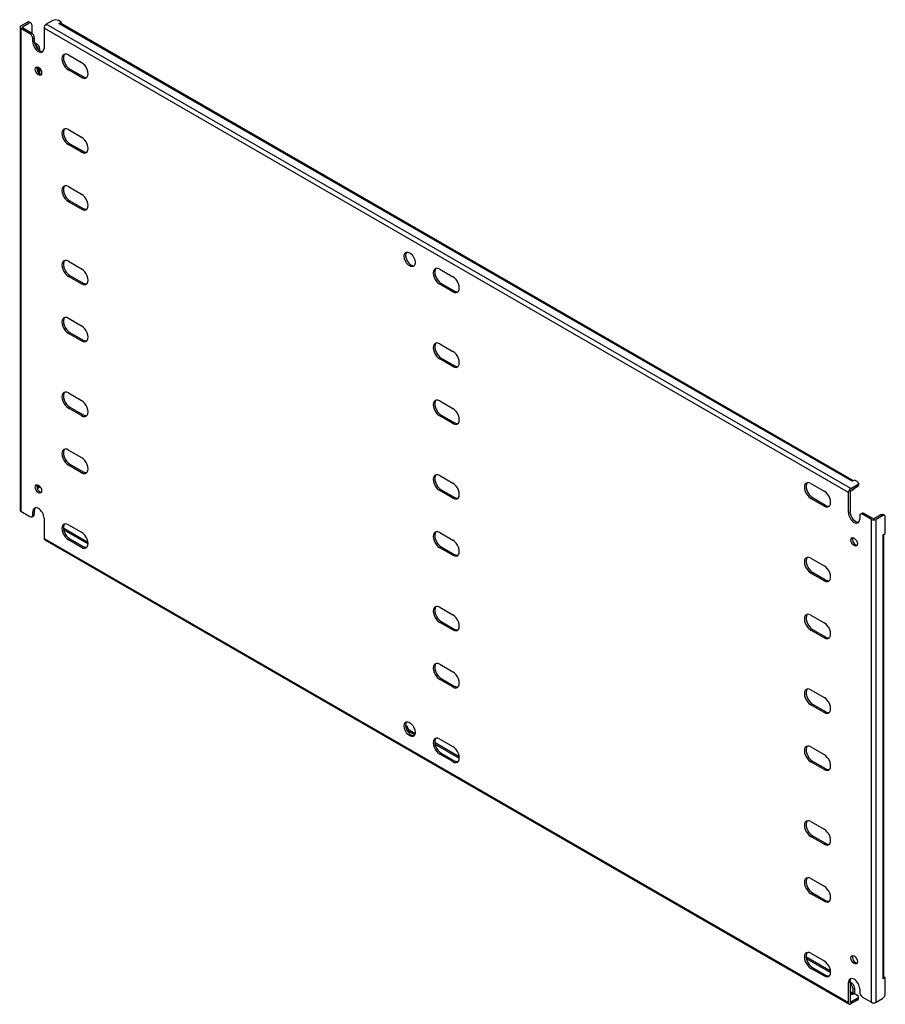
# Model space of a CAD drawing. Header units: inches. Extents: x 152.7 to 179.9, y 54.9 to 85.9.
import ezdxf

# ---------------------------------------------------------------- set-up
doc = ezdxf.new("R2010")
doc.units = ezdxf.units.IN
doc.header["$MEASUREMENT"] = 0
doc.layers.add('Visible Edges(ANSI)', color=7, linetype='Continuous', lineweight=25)
doc.layers.add('Visible Tangent Edges(ANSI)', color=7, linetype='Continuous', lineweight=25)

msp = doc.modelspace()

# ---------------------------------------------------------------- linework, layer by layer
at = {"layer": 'Visible Edges(ANSI)'}
for p, q in [((152.691, 85.692), (152.895, 85.809)), ((152.739, 85.664), (152.943, 85.781)), ((152.957, 85.815), (153.005, 85.788)), ((153.69, 85.86), (153.486, 85.743)), ((153.955, 85.809), (153.867, 85.86)), ((153.885, 85.769), (153.955, 85.809)), ((153.885, 85.769), (153.885, 85.769)), ((153.885, 85.769), (153.885, 85.769)), ((178.84, 71.395), (153.935, 85.774)), ((153.955, 85.809), (153.955, 85.762)), ((152.662, 85.651), (152.662, 70.474)), ((152.975, 85.447), (152.691, 85.611)), ((152.739, 85.638), (153.023, 85.475)), ((153.031, 85.73), (153.031, 85.469)), ((153.416, 85.621), (153.416, 84.988)), ((153.063, 85.192), (153.063, 85.294)), ((153.111, 85.322), (153.111, 85.22)), ((153.115, 85.171), (153.19, 85.128)), ((153.134, 85.105), (153.142, 85.1)), ((153.279, 84.975), (153.279, 84.919)), ((154.183, 84.782), (154.594, 84.544)), ((153.23, 84.397), (153.23, 84.236)), ((153.279, 84.36), (153.279, 84.188)), ((154.594, 84.071), (154.183, 84.308)), ((154.231, 84.336), (154.643, 84.099)), ((154.183, 82.435), (154.594, 82.197)), ((154.594, 81.723), (154.183, 81.961)), ((154.231, 81.989), (154.643, 81.751)), ((154.183, 80.642), (154.594, 80.404)), ((154.594, 79.93), (154.183, 80.168)), ((154.231, 80.196), (154.643, 79.958)), ((154.183, 78.294), (154.594, 78.057)), ((165.85, 78.046), (166.262, 77.808)), ((154.594, 77.583), (154.183, 77.821)), ((154.231, 77.848), (154.643, 77.611)), ((166.262, 77.335), (165.85, 77.572)), ((165.898, 77.6), (166.31, 77.362)), ((154.183, 76.501), (154.594, 76.263)), ((154.594, 75.79), (154.183, 76.028)), ((154.231, 76.055), (154.643, 75.818)), ((165.85, 75.698), (166.262, 75.461)), ((166.262, 74.987), (165.85, 75.225)), ((165.898, 75.253), (166.31, 75.015)), ((154.183, 74.154), (154.594, 73.916)), ((154.594, 73.442), (154.183, 73.68)), ((154.231, 73.708), (154.643, 73.47)), ((165.85, 73.905), (166.262, 73.668)), ((166.262, 73.194), (165.85, 73.432)), ((165.898, 73.46), (166.31, 73.222)), ((154.183, 72.361), (154.594, 72.123)), ((154.594, 71.649), (154.183, 71.887)), ((154.231, 71.915), (154.643, 71.677)), ((165.85, 71.558), (166.262, 71.32)), ((153.23, 71.261), (153.23, 71.199)), ((177.517, 71.31), (177.929, 71.072)), ((178.766, 71.148), (178.969, 71.265)), ((178.766, 71.092), (178.969, 71.21)), ((178.881, 71.418), (178.811, 71.378)), ((178.811, 71.378), (178.811, 71.378)), ((178.811, 71.378), (178.811, 71.378)), ((178.969, 71.367), (178.881, 71.418)), ((179.006, 71.316), (179.006, 71.261)), ((153.253, 71.17), (153.205, 71.142)), ((166.262, 70.847), (165.85, 71.084)), ((165.898, 71.112), (166.31, 70.875)), ((178.696, 70.393), (178.696, 71.026)), ((178.744, 71.054), (178.744, 70.421)), ((178.855, 71.122), (178.807, 71.094)), ((177.929, 70.599), (177.517, 70.836)), ((177.566, 70.864), (177.977, 70.626)), ((152.691, 70.434), (152.975, 70.27)), ((153.037, 70.264), (153.085, 70.292)), ((153.063, 70.321), (153.063, 70.423)), ((153.111, 70.451), (153.111, 70.349)), ((179.049, 70.291), (179.049, 70.189)), ((179.075, 70.348), (179.123, 70.376)), ((179.421, 70.178), (179.137, 70.342)), ((179.186, 70.37), (179.469, 70.206)), ((179.717, 70.323), (179.513, 70.206)), ((179.765, 70.296), (179.561, 70.178)), ((179.827, 70.302), (179.779, 70.33)), ((153.416, 70.219), (153.416, 69.585)), ((154.183, 70.013), (154.594, 69.776)), ((179.853, 69.735), (179.853, 70.245)), ((154.034, 69.852), (154.799, 69.41)), ((154.044, 69.902), (154.796, 69.467)), ((165.85, 69.765), (166.262, 69.527)), ((179.783, 69.694), (179.853, 69.735)), ((179.783, 69.694), (179.783, 69.694)), ((179.783, 69.694), (179.783, 69.694)), ((179.812, 55.782), (179.812, 69.711)), ((153.437, 69.54), (178.716, 54.945)), ((154.594, 69.302), (154.183, 69.54)), ((154.231, 69.567), (154.643, 69.33)), ((166.262, 69.054), (165.85, 69.291)), ((165.898, 69.319), (166.31, 69.082)), ((177.517, 68.962), (177.929, 68.725)), ((177.929, 68.251), (177.517, 68.489)), ((177.566, 68.517), (177.977, 68.279)), ((165.85, 67.418), (166.262, 67.18)), ((177.517, 67.169), (177.929, 66.932)), ((166.262, 66.706), (165.85, 66.944)), ((165.898, 66.972), (166.31, 66.734)), ((177.929, 66.458), (177.517, 66.696)), ((177.566, 66.724), (177.977, 66.486)), ((165.85, 65.625), (166.262, 65.387)), ((166.262, 64.913), (165.85, 65.151)), ((165.898, 65.179), (166.31, 64.941)), ((177.517, 64.822), (177.929, 64.584)), ((177.929, 64.111), (177.517, 64.348)), ((177.566, 64.376), (177.977, 64.139)), ((164.778, 63.704), (164.827, 63.676)), ((164.786, 63.652), (164.827, 63.676)), ((165.067, 63.406), (164.845, 63.534)), ((164.893, 63.561), (165.082, 63.453)), ((165.711, 63.166), (165.695, 63.156)), ((165.711, 63.166), (166.463, 62.731)), ((165.85, 63.277), (166.262, 63.039)), ((165.701, 63.116), (166.467, 62.674)), ((165.898, 62.831), (166.31, 62.594)), ((177.517, 63.029), (177.929, 62.791)), ((166.262, 62.566), (165.85, 62.804)), ((177.929, 62.318), (177.517, 62.555)), ((177.566, 62.583), (177.977, 62.345)), ((177.517, 60.681), (177.929, 60.444)), ((177.929, 59.97), (177.517, 60.208)), ((177.566, 60.236), (177.977, 59.998)), ((177.517, 58.888), (177.929, 58.651)), ((177.929, 58.177), (177.517, 58.415)), ((177.566, 58.443), (177.977, 58.205)), ((177.361, 56.44), (178.13, 55.995)), ((177.369, 56.38), (178.134, 55.938)), ((177.517, 56.541), (177.929, 56.303)), ((177.929, 55.83), (177.517, 56.067)), ((177.566, 56.095), (177.977, 55.858)), ((179.853, 55.782), (179.783, 55.741)), ((179.783, 55.741), (179.783, 55.742)), ((179.783, 55.742), (179.783, 55.742)), ((179.812, 55.806), (179.853, 55.782)), ((179.853, 55.272), (179.853, 55.782)), ((178.696, 54.99), (178.696, 55.624)), ((178.744, 55.652), (178.744, 55.018)), ((178.744, 55.641), (178.792, 55.613)), ((178.744, 55.586), (178.744, 55.585)), ((178.833, 55.432), (178.833, 55.274)), ((178.881, 55.46), (178.881, 55.302)), ((179.049, 55.42), (179.049, 55.318)), ((178.969, 55.123), (178.766, 55.006)), ((178.881, 55.276), (178.811, 55.236)), ((178.811, 55.236), (178.811, 55.236)), ((178.811, 55.236), (178.811, 55.236)), ((178.881, 55.276), (178.969, 55.225)), ((179.006, 55.119), (179.006, 55.174)), ((179.137, 55.165), (179.421, 55.001)), ((179.561, 55.001), (179.765, 55.119)), ((178.969, 55.068), (178.766, 54.95))]:
    msp.add_line(p, q, dxfattribs=at)
for centre, major_axis, start_param, end_param in [((152.895, 85.707), (0.062, 0.108), 0, 0.785398), ((152.943, 85.679), (0.062, 0.108), 5.497787, 7.068583), ((153.486, 85.662), (0.0495, 0.0857), 0.785398, 2.356194), ((153.778, 85.809), (0.125, 0), 0.785398, 2.356194), ((153.885, 85.688), (0.0495, 0.0857), 0, 0.785398), ((152.761, 85.651), (-0.099, 0), 5.497787, 7.068583), ((152.761, 85.651), (-0.031, 0), 5.497787, 7.068583), ((152.975, 85.345), (0.062, -0.108), 0.785398, 2.356194), ((153.023, 85.373), (-0.063, 0.108), 3.926991, 5.497787), ((153.24, 85.09), (0.125, -0.217), 3.926991, 7.068583), ((153.288, 85.118), (0.125, -0.217), 3.926991, 6.089646), ((153.19, 85.026), (-0.063, 0.108), 3.926991, 5.497787), ((153.142, 84.998), (0.062, -0.108), 0.887242, 2.356194), ((154.183, 84.545), (-0.145, 0.251), 5.497787, 8.63938), ((154.231, 84.573), (-0.145, 0.251), 0.166574, 2.356194), ((154.594, 84.308), (0.145, -0.251), 5.497787, 8.63938), ((153.288, 84.301), (-0.072, 0.126), 0.338008, 2.803584), ((154.643, 84.335), (0.145, -0.251), 5.497787, 6.116612), ((154.183, 82.198), (-0.145, 0.251), 5.497787, 8.63938), ((154.231, 82.226), (-0.145, 0.251), 0.166574, 2.356194), ((154.594, 81.96), (0.145, -0.251), 5.497787, 8.63938), ((154.643, 81.988), (0.145, -0.251), 5.497787, 6.116612), ((154.183, 80.405), (-0.145, 0.251), 5.497787, 8.63938), ((154.231, 80.433), (-0.145, 0.251), 0.166574, 2.356194), ((154.594, 80.167), (0.145, -0.251), 5.497787, 8.63938), ((154.643, 80.195), (0.145, -0.251), 5.497787, 6.116612), ((154.183, 78.057), (-0.145, 0.251), 5.497787, 8.63938), ((154.231, 78.085), (-0.145, 0.251), 0.166574, 2.356194), ((164.955, 78.381), (-0.125, 0.217), 0.193539, 2.948054), ((154.594, 77.82), (0.145, -0.251), 5.497787, 8.63938), ((165.85, 77.809), (-0.145, 0.251), 5.497787, 8.63938), ((165.898, 77.837), (-0.145, 0.251), 0.166574, 2.356194), ((166.262, 77.572), (0.145, -0.251), 5.497787, 8.63938), ((154.643, 77.847), (0.145, -0.251), 5.497787, 6.116612), ((166.31, 77.599), (0.145, -0.251), 5.497787, 6.116612), ((154.183, 76.264), (-0.145, 0.251), 5.497787, 8.63938), ((154.231, 76.292), (-0.145, 0.251), 0.166574, 2.356194), ((154.594, 76.027), (0.145, -0.251), 5.497787, 8.63938), ((154.643, 76.054), (0.145, -0.251), 5.497787, 6.116612), ((165.85, 75.462), (-0.145, 0.251), 5.497787, 8.63938), ((165.898, 75.489), (-0.145, 0.251), 0.166574, 2.356194), ((166.262, 75.224), (0.145, -0.251), 5.497787, 8.63938), ((166.31, 75.252), (0.145, -0.251), 5.497787, 6.116612), ((154.183, 73.917), (-0.145, 0.251), 5.497787, 8.63938), ((154.231, 73.945), (-0.145, 0.251), 0.166574, 2.356194), ((154.594, 73.679), (0.145, -0.251), 5.497787, 8.63938), ((165.85, 73.669), (-0.145, 0.251), 5.497787, 8.63938), ((165.898, 73.696), (-0.145, 0.251), 0.166574, 2.356194), ((166.262, 73.431), (0.145, -0.251), 5.497787, 8.63938), ((154.643, 73.707), (0.145, -0.251), 5.497787, 6.116612), ((166.31, 73.459), (0.145, -0.251), 5.497787, 6.116612), ((154.183, 72.124), (-0.145, 0.251), 5.497787, 8.63938), ((154.231, 72.152), (-0.145, 0.251), 0.166574, 2.356194), ((154.594, 71.886), (0.145, -0.251), 5.497787, 8.63938), ((154.643, 71.914), (0.145, -0.251), 5.497787, 6.116612), ((165.85, 71.321), (-0.145, 0.251), 5.497787, 8.63938), ((165.898, 71.349), (-0.145, 0.251), 0.166574, 2.356194), ((153.288, 71.165), (-0.072, 0.126), 0.338008, 2.803584), ((153.142, 71.25), (0.063, -0.108), 0.012335, 0.785398), ((153.19, 71.278), (0.063, -0.108), 0, 0.762813), ((166.262, 71.084), (0.145, -0.251), 5.497787, 8.63938), ((177.517, 71.073), (-0.145, 0.251), 5.497787, 8.63938), ((177.566, 71.101), (-0.145, 0.251), 0.166574, 2.356194), ((178.811, 71.297), (0.0495, 0.0857), 0.721823, 0.785398), ((178.881, 71.316), (0.125, 0), 5.497787, 7.068583), ((178.881, 71.261), (0.125, 0), 5.497787, 6.283185), ((177.929, 70.835), (0.145, -0.251), 5.497787, 8.63938), ((178.766, 71.067), (0.0495, 0.0857), 0.785398, 2.356194), ((178.766, 71.067), (0.0155, 0.0268), 0.785398, 2.356194), ((178.744, 71.202), (0.063, -0.108), 5.726091, 6.840784), ((178.792, 71.23), (0.063, -0.108), 0, 0.557599), ((153.24, 70.321), (-0.125, 0.217), 3.926991, 7.068583), ((166.31, 71.111), (0.145, -0.251), 5.497787, 6.116612), ((177.977, 70.863), (0.145, -0.251), 5.497787, 6.116612), ((152.761, 70.474), (-0.099, 0), 0, 0.785398), ((152.975, 70.372), (0.062, -0.108), 5.497787, 7.068583), ((153.023, 70.4), (0.063, -0.108), 0, 0.785398), ((153.288, 70.349), (-0.125, 0.217), 0.193539, 0.785398), ((178.872, 70.291), (0.125, -0.217), 3.926991, 7.068583), ((178.92, 70.319), (0.125, -0.217), 3.926991, 6.089646), ((179.137, 70.24), (-0.062, 0.108), 5.497787, 7.068583), ((179.186, 70.268), (-0.062, 0.108), 5.497787, 6.283185), ((179.717, 70.221), (0.062, 0.108), 0, 0.785398), ((179.765, 70.194), (0.062, 0.108), 5.497787, 7.068583), ((154.183, 69.776), (-0.145, 0.251), 5.497787, 8.63938), ((154.231, 69.804), (-0.145, 0.251), 0.166574, 2.356194), ((179.491, 70.219), (0.099, 0), 3.926991, 5.497787), ((179.491, 70.219), (0.031, 0), 3.926991, 5.497787), ((154.044, 69.8), (-0.062, 0.108), 5.497787, 5.695787), ((154.594, 69.539), (0.145, -0.251), 5.497787, 8.63938), ((165.85, 69.528), (-0.145, 0.251), 5.497787, 8.63938), ((165.898, 69.556), (-0.145, 0.251), 0.166574, 2.356194), ((179.713, 69.734), (0.099, 0), 5.497787, 5.561362), ((153.486, 69.626), (-0.0495, -0.0857), 5.497787, 6.283185), ((154.643, 69.567), (0.145, -0.251), 5.497787, 6.116612), ((166.262, 69.291), (0.145, -0.251), 5.497787, 8.63938), ((178.92, 69.502), (-0.072, 0.126), 0.338008, 2.803584), ((166.31, 69.318), (0.145, -0.251), 5.497787, 6.116612), ((177.517, 68.726), (-0.145, 0.251), 5.497787, 8.63938), ((177.566, 68.753), (-0.145, 0.251), 0.166574, 2.356194), ((177.929, 68.488), (0.145, -0.251), 5.497787, 8.63938), ((177.977, 68.516), (0.145, -0.251), 5.497787, 6.116612), ((165.85, 67.181), (-0.145, 0.251), 5.497787, 8.63938), ((165.898, 67.209), (-0.145, 0.251), 0.166574, 2.356194), ((166.262, 66.943), (0.145, -0.251), 5.497787, 8.63938), ((177.517, 66.933), (-0.145, 0.251), 5.497787, 8.63938), ((177.566, 66.96), (-0.145, 0.251), 0.166574, 2.356194), ((177.929, 66.695), (0.145, -0.251), 5.497787, 8.63938), ((166.31, 66.971), (0.145, -0.251), 5.497787, 6.116612), ((177.977, 66.723), (0.145, -0.251), 5.497787, 6.116612), ((165.85, 65.388), (-0.145, 0.251), 5.497787, 8.63938), ((165.898, 65.416), (-0.145, 0.251), 0.166574, 2.356194), ((166.262, 65.15), (0.145, -0.251), 5.497787, 8.63938), ((166.31, 65.178), (0.145, -0.251), 5.497787, 6.116612), ((177.517, 64.585), (-0.145, 0.251), 5.497787, 8.63938), ((177.566, 64.613), (-0.145, 0.251), 0.166574, 2.356194), ((177.929, 64.348), (0.145, -0.251), 5.497787, 8.63938), ((177.977, 64.375), (0.145, -0.251), 5.497787, 6.116612), ((164.955, 63.613), (-0.125, 0.217), 0.193539, 2.948054), ((164.845, 63.61), (-0.0468, 0.081), 2.058221, 2.356194), ((164.893, 63.638), (0.0468, -0.081), 3.926991, 5.497787), ((165.85, 63.04), (-0.145, 0.251), 5.497787, 8.63938), ((165.898, 63.068), (-0.145, 0.251), 0.166574, 2.356194), ((166.262, 62.803), (0.145, -0.251), 5.497787, 8.63938), ((177.517, 62.792), (-0.145, 0.251), 5.497787, 8.63938), ((177.566, 62.82), (-0.145, 0.251), 0.166574, 2.356194), ((166.31, 62.83), (0.145, -0.251), 5.497787, 6.116612), ((177.929, 62.554), (0.145, -0.251), 5.497787, 8.63938), ((177.977, 62.582), (0.145, -0.251), 5.497787, 6.116612), ((177.517, 60.445), (-0.145, 0.251), 5.497787, 8.63938), ((177.566, 60.472), (-0.145, 0.251), 0.166574, 2.356194), ((177.929, 60.207), (0.145, -0.251), 5.497787, 8.63938), ((177.977, 60.235), (0.145, -0.251), 5.497787, 6.116612), ((177.517, 58.652), (-0.145, 0.251), 5.497787, 8.63938), ((177.566, 58.679), (-0.145, 0.251), 0.166574, 2.356194), ((177.929, 58.414), (0.145, -0.251), 5.497787, 8.63938), ((177.977, 58.442), (0.145, -0.251), 5.497787, 6.116612), ((177.517, 56.304), (-0.145, 0.251), 5.497787, 8.63938), ((177.566, 56.332), (-0.145, 0.251), 0.166574, 2.356194), ((178.92, 56.366), (-0.072, 0.126), 0.338008, 2.803584), ((177.929, 56.067), (0.145, -0.251), 5.497787, 8.63938), ((177.977, 56.094), (0.145, -0.251), 5.497787, 6.116612), ((178.872, 55.522), (-0.125, 0.217), 3.926991, 7.068583), ((178.92, 55.55), (-0.125, 0.217), 0.193539, 0.785398), ((179.713, 55.782), (0.099, 0), 5.497787, 6.283185), ((178.744, 55.483), (0.062, -0.108), 0.785398, 2.356194), ((178.792, 55.511), (-0.063, 0.108), 3.926991, 5.497787), ((178.811, 55.261), (0.0155, 0.0268), 3.926991, 5.497787), ((178.811, 55.261), (0.0495, 0.0857), 5.177171, 5.497787), ((178.881, 55.174), (0.125, 0), 5.497787, 7.068583), ((178.881, 55.119), (0.125, 0), 5.497787, 6.283185), ((179.137, 55.267), (-0.062, 0.108), 0.785398, 2.356194), ((179.765, 55.221), (-0.063, -0.108), 0.785398, 2.356194), ((178.766, 55.031), (-0.0495, -0.0857), 5.497787, 7.068583), ((178.766, 55.031), (-0.0155, -0.0268), 5.497787, 7.068583), ((179.491, 55.042), (0.099, 0), 3.926991, 5.497787)]:
    msp.add_ellipse(centre, major_axis=major_axis, ratio=0.57735, start_param=start_param, end_param=end_param, dxfattribs=at)
for centre, major_axis in [((153.24, 84.273), (0.072, -0.126)), ((164.907, 78.354), (0.125, -0.217)), ((153.24, 71.138), (-0.072, 0.126)), ((178.872, 69.474), (0.072, -0.126)), ((164.907, 63.585), (0.125, -0.217)), ((178.872, 56.339), (-0.072, 0.126))]:
    msp.add_ellipse(centre, major_axis=major_axis, ratio=0.57735, dxfattribs=at)
at = {"layer": 'Visible Tangent Edges(ANSI)'}
for p, q in [((152.895, 85.809), (152.943, 85.781)), ((178.766, 71.148), (153.486, 85.743)), ((178.811, 71.378), (153.885, 85.769)), ((152.691, 85.611), (152.691, 70.434)), ((152.739, 85.638), (152.739, 85.664)), ((153.023, 85.475), (152.975, 85.447)), ((178.696, 71.026), (153.416, 85.621)), ((153.063, 85.294), (153.111, 85.322)), ((153.063, 85.192), (153.111, 85.22)), ((153.19, 85.128), (153.142, 85.1)), ((153.237, 84.951), (153.279, 84.975)), ((154.183, 84.308), (154.231, 84.336)), ((154.594, 84.071), (154.643, 84.099)), ((154.183, 81.961), (154.231, 81.989)), ((154.594, 81.723), (154.643, 81.751)), ((154.183, 80.168), (154.231, 80.196)), ((154.594, 79.93), (154.643, 79.958)), ((154.183, 77.821), (154.231, 77.848)), ((154.594, 77.583), (154.643, 77.611)), ((165.85, 77.572), (165.898, 77.6)), ((166.262, 77.335), (166.31, 77.362)), ((154.183, 76.028), (154.231, 76.055)), ((154.594, 75.79), (154.643, 75.818)), ((165.85, 75.225), (165.898, 75.253)), ((166.262, 74.987), (166.31, 75.015)), ((154.183, 73.68), (154.231, 73.708)), ((154.594, 73.442), (154.643, 73.47)), ((165.85, 73.432), (165.898, 73.46)), ((166.262, 73.194), (166.31, 73.222)), ((154.183, 71.887), (154.231, 71.915)), ((154.594, 71.649), (154.643, 71.677)), ((153.277, 71.226), (153.23, 71.199)), ((178.969, 71.265), (178.969, 71.21)), ((165.85, 71.084), (165.898, 71.112)), ((166.262, 70.847), (166.31, 70.875)), ((177.517, 70.836), (177.566, 70.864)), ((177.929, 70.599), (177.977, 70.626)), ((153.063, 70.423), (153.111, 70.451)), ((153.111, 70.349), (153.063, 70.321)), ((178.696, 70.393), (178.744, 70.421)), ((179.137, 70.342), (179.186, 70.37)), ((179.717, 70.323), (179.765, 70.296)), ((179.421, 55.001), (179.421, 70.178)), ((179.561, 55.001), (179.561, 70.178)), ((154.028, 69.892), (154.044, 69.902)), ((179.783, 55.742), (179.783, 69.694)), ((153.416, 69.585), (178.696, 54.99)), ((154.183, 69.54), (154.231, 69.567)), ((154.594, 69.302), (154.643, 69.33)), ((165.85, 69.291), (165.898, 69.319)), ((166.262, 69.054), (166.31, 69.082)), ((177.517, 68.489), (177.566, 68.517)), ((177.929, 68.251), (177.977, 68.279)), ((165.85, 66.944), (165.898, 66.972)), ((166.262, 66.706), (166.31, 66.734)), ((177.517, 66.696), (177.566, 66.724)), ((177.929, 66.458), (177.977, 66.486)), ((165.85, 65.151), (165.898, 65.179)), ((166.262, 64.913), (166.31, 64.941)), ((177.517, 64.348), (177.566, 64.376)), ((177.929, 64.111), (177.977, 64.139)), ((164.893, 63.561), (164.845, 63.534)), ((165.85, 62.804), (165.898, 62.831)), ((166.262, 62.566), (166.31, 62.594)), ((177.517, 62.555), (177.566, 62.583)), ((177.929, 62.318), (177.977, 62.345)), ((177.517, 60.208), (177.566, 60.236)), ((177.929, 59.97), (177.977, 59.998)), ((177.517, 58.415), (177.566, 58.443)), ((177.929, 58.177), (177.977, 58.205)), ((177.517, 56.067), (177.566, 56.095)), ((177.929, 55.83), (177.977, 55.858)), ((178.696, 55.624), (178.744, 55.652)), ((178.792, 55.613), (178.744, 55.585)), ((178.833, 55.432), (178.881, 55.46)), ((178.833, 55.274), (178.744, 55.325)), ((178.811, 55.236), (178.744, 55.275)), ((178.969, 55.123), (178.969, 55.068)), ((178.766, 55.006), (178.744, 55.018))]:
    msp.add_line(p, q, dxfattribs=at)

doc.saveas('drawing.dxf')
